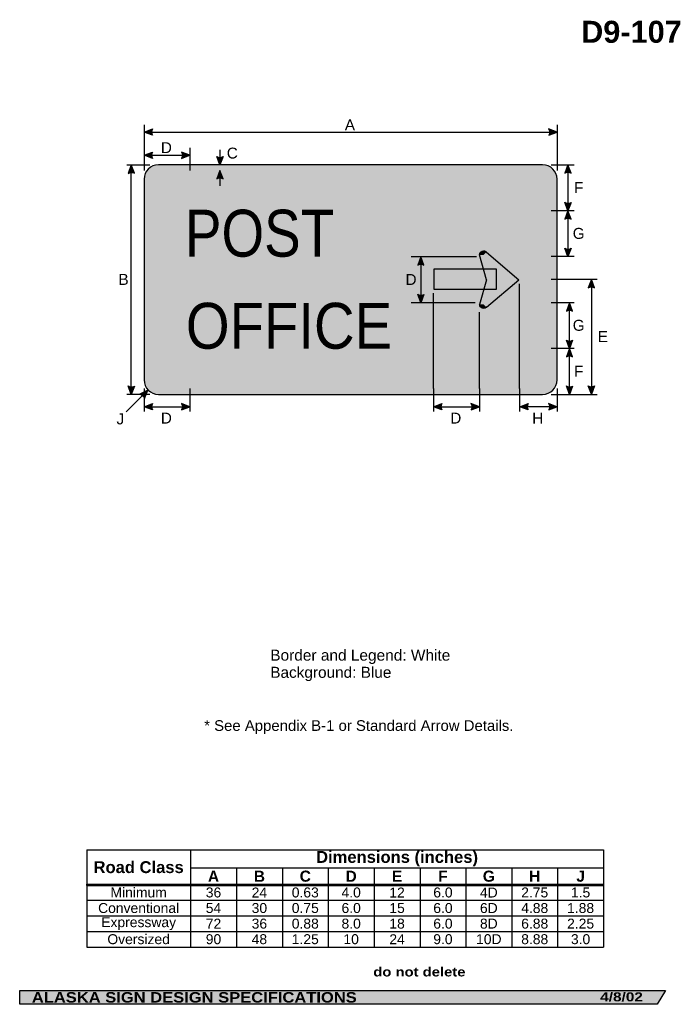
# Model space of a CAD drawing. Header units: feet. Extents: x 9 to 96, y 1 to 129.
import ezdxf
from ezdxf.enums import TextEntityAlignment as Align

# ---------------------------------------------------------------- set-up
doc = ezdxf.new("R2010")
doc.units = ezdxf.units.FT
doc.header["$MEASUREMENT"] = 0
doc.layers.add('Layer #1', color=7, linetype='Continuous')
doc.styles.add('ARIAL', font='arial.ttf')
doc.styles.add('ARIAL B', font='arialbd.ttf')
doc.styles.add('ARIAL BLACK B', font='ariblk.ttf')
doc.styles.add('ARIAL BLACK BI', font='ariblk.ttf')
doc.styles.add('FHWA SERIES D2000EX B', font='txt')

# ---------------------------------------------------------------- blocks, each defined once
blk = doc.blocks.new('*T2')
at = {"color": 0, "linetype": 'ByBlock', "lineweight": -2, "transparency": 16777216}
for p, q in [((0, 0), (67.57767760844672, 0)), ((0, 0), (0, -12.718675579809)), ((13.57767760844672, 0), (13.57767760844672, -4.553775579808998)), ((67.57767760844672, 0), (67.57767760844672, -12.718675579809)), ((13.57767760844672, -2.3558341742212), (67.57767760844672, -2.3558341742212)), ((19.57767760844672, -2.3558341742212), (19.57767760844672, -4.553775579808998)), ((25.57767760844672, -2.3558341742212), (25.57767760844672, -4.553775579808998)), ((31.57767760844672, -2.3558341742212), (31.57767760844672, -4.553775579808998)), ((37.57767760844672, -2.3558341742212), (37.57767760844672, -4.553775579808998)), ((43.57767760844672, -2.3558341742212), (43.57767760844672, -4.553775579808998)), ((49.57767760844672, -2.3558341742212), (49.57767760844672, -4.553775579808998)), ((55.57767760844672, -2.3558341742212), (55.57767760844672, -4.553775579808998)), ((61.57767760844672, -2.3558341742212), (61.57767760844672, -4.553775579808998)), ((0, -4.553775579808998), (67.57767760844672, -4.553775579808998)), ((0, -4.598775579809), (67.57767760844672, -4.598775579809)), ((13.57767760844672, -4.598775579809), (13.57767760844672, -12.718675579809)), ((19.57767760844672, -4.598775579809), (19.57767760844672, -12.718675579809)), ((25.57767760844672, -4.598775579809), (25.57767760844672, -12.718675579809)), ((31.57767760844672, -4.598775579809), (31.57767760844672, -12.718675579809)), ((37.57767760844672, -4.598775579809), (37.57767760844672, -12.718675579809)), ((43.57767760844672, -4.598775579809), (43.57767760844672, -12.718675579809)), ((49.57767760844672, -4.598775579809), (49.57767760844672, -12.718675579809)), ((55.57767760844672, -4.598775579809), (55.57767760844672, -12.718675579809)), ((61.57767760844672, -4.598775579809), (61.57767760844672, -12.718675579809)), ((0, -6.611875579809), (67.57767760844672, -6.611875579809)), ((0, -8.647475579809), (67.57767760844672, -8.647475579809)), ((0, -10.683075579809), (67.57767760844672, -10.683075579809)), ((0, -12.718675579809), (67.57767760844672, -12.718675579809))]:
    blk.add_line(p, q, dxfattribs=at)
at = {"color": 18, "transparency": 16777216, "attachment_point": 5}
for s, insert, char_height, width, style in [('Road Class', (6.78883880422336, -2.288137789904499), 1.55, 13.45767760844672, 'ARIAL B'), ('Dimensions (inches)', (40.57767760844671, -1.177917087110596), 1.55, 53.88, 'ARIAL B'), ('A', (16.57767760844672, -3.4660548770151), 1.45, 5.879999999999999, 'ARIAL B'), ('B', (22.57767760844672, -3.4660548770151), 1.45, 5.879999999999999, 'ARIAL B'), ('C', (28.57767760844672, -3.4660548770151), 1.45, 5.879999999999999, 'ARIAL B'), ('D', (34.57767760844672, -3.4660548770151), 1.45, 5.879999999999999, 'ARIAL B'), ('E', (40.57767760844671, -3.4660548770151), 1.45, 5.879999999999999, 'ARIAL B'), ('F', (46.57767760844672, -3.4660548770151), 1.45, 5.879999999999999, 'ARIAL B'), ('G', (52.57767760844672, -3.4660548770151), 1.45, 5.879999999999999, 'ARIAL B'), ('H', (58.57767760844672, -3.4660548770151), 1.45, 5.879999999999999, 'ARIAL B'), ('J', (64.57767760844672, -3.4660548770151), 1.45, 5.879999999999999, 'ARIAL B'), ('Minimum', (6.78883880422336, -5.594075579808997), 1.3, 13.45767760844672, 'ARIAL'), ('36', (16.57767760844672, -5.594075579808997), 1.3, 5.879999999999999, 'ARIAL'), ('24', (22.57767760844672, -5.594075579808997), 1.3, 5.879999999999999, 'ARIAL'), ('0.63', (28.57767760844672, -5.594075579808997), 1.3, 5.879999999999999, 'ARIAL'), ('4.0', (34.57767760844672, -5.594075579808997), 1.3, 5.879999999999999, 'ARIAL'), ('12', (40.57767760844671, -5.594075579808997), 1.3, 5.879999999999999, 'ARIAL'), ('6.0', (46.57767760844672, -5.594075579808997), 1.3, 5.879999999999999, 'ARIAL'), ('4D', (52.57767760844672, -5.594075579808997), 1.3, 5.879999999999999, 'ARIAL'), ('2.75', (58.57767760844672, -5.594075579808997), 1.3, 5.879999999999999, 'ARIAL'), ('1.5', (64.57767760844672, -5.594075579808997), 1.3, 5.879999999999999, 'ARIAL'), ('Conventional', (6.78883880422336, -7.629675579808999), 1.3, 13.45767760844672, 'ARIAL'), ('54', (16.57767760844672, -7.629675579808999), 1.3, 5.879999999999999, 'ARIAL'), ('30', (22.57767760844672, -7.629675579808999), 1.3, 5.879999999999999, 'ARIAL'), ('0.75', (28.57767760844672, -7.629675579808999), 1.3, 5.879999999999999, 'ARIAL'), ('6.0', (34.57767760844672, -7.629675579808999), 1.3, 5.879999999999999, 'ARIAL'), ('15', (40.57767760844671, -7.629675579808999), 1.3, 5.879999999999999, 'ARIAL'), ('6.0', (46.57767760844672, -7.629675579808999), 1.3, 5.879999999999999, 'ARIAL'), ('6D', (52.57767760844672, -7.629675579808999), 1.3, 5.879999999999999, 'ARIAL'), ('4.88', (58.57767760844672, -7.629675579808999), 1.3, 5.879999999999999, 'ARIAL'), ('1.88', (64.57767760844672, -7.629675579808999), 1.3, 5.879999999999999, 'ARIAL'), ('Expressway', (6.78883880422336, -9.665275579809), 1.3, 13.45767760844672, 'ARIAL'), ('72', (16.57767760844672, -9.665275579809), 1.3, 5.879999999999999, 'ARIAL'), ('36', (22.57767760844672, -9.665275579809), 1.3, 5.879999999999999, 'ARIAL'), ('0.88', (28.57767760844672, -9.665275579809), 1.3, 5.879999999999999, 'ARIAL'), ('8.0', (34.57767760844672, -9.665275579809), 1.3, 5.879999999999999, 'ARIAL'), ('18', (40.57767760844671, -9.665275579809), 1.3, 5.879999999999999, 'ARIAL'), ('6.0', (46.57767760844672, -9.665275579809), 1.3, 5.879999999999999, 'ARIAL'), ('8D', (52.57767760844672, -9.665275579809), 1.3, 5.879999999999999, 'ARIAL'), ('6.88', (58.57767760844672, -9.665275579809), 1.3, 5.879999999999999, 'ARIAL'), ('2.25', (64.57767760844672, -9.665275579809), 1.3, 5.879999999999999, 'ARIAL'), ('Oversized', (6.78883880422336, -11.700875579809), 1.3, 13.45767760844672, 'ARIAL'), ('90', (16.57767760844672, -11.700875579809), 1.3, 5.879999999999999, 'ARIAL'), ('48', (22.57767760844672, -11.700875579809), 1.3, 5.879999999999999, 'ARIAL'), ('1.25', (28.57767760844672, -11.700875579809), 1.3, 5.879999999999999, 'ARIAL'), ('10', (34.57767760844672, -11.700875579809), 1.3, 5.879999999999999, 'ARIAL'), ('24', (40.57767760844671, -11.700875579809), 1.3, 5.879999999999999, 'ARIAL'), ('9.0', (46.57767760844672, -11.700875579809), 1.3, 5.879999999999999, 'ARIAL'), ('10D', (52.57767760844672, -11.700875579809), 1.3, 5.879999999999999, 'ARIAL'), ('8.88', (58.57767760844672, -11.700875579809), 1.3, 5.879999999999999, 'ARIAL'), ('3.0', (64.57767760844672, -11.700875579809), 1.3, 5.879999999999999, 'ARIAL')]:
    blk.add_mtext(s, dxfattribs=dict(at, insert=insert, char_height=char_height, width=width, style=style))

msp = doc.modelspace()

# ---------------------------------------------------------------- hatches: boundary and pattern name
h = msp.add_hatch(color=256)
h.dxf.hatch_style = 1
edge = h.paths.add_edge_path()
edge.add_line((26.81615429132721, 114.1067775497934), (25.72763249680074, 114.5182421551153))
edge.add_line((25.72763249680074, 114.5182421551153), (26.82618682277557, 114.9246886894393))
edge.add_arc((27.42311826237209, 114.5083496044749), 0.7277811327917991, 145.1055563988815, 213.4889293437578)
h = msp.add_hatch(color=256)
h.dxf.hatch_style = 1
edge = h.paths.add_edge_path()
edge.add_line((78.6355679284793, 114.1067775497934), (79.7240897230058, 114.5182421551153))
edge.add_line((79.7240897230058, 114.5182421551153), (78.62553539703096, 114.9246886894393))
edge.add_arc((78.02860395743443, 114.5083496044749), 0.7277811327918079, -33.488929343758, 34.894443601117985, ccw=False)
h = msp.add_hatch(color=256)
h.dxf.hatch_style = 1
edge = h.paths.add_edge_path()
edge.add_line((26.81615429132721, 111.0833270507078), (25.72763249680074, 111.4947916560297))
edge.add_line((25.72763249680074, 111.4947916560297), (26.82618682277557, 111.9012381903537))
edge.add_arc((27.42311826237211, 111.4848991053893), 0.7277811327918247, 145.1055563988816, 213.4889293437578)
h = msp.add_hatch(color=256)
h.dxf.hatch_style = 1
edge = h.paths.add_edge_path()
edge.add_line((30.63390236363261, 111.0833270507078), (31.72242415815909, 111.4947916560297))
edge.add_line((31.72242415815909, 111.4947916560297), (30.62386983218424, 111.9012381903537))
edge.add_arc((30.0269383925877, 111.4848991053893), 0.7277811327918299, -33.48892934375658, 34.89444360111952, ccw=False)
h = msp.add_hatch(color=256)
h.dxf.hatch_style = 1
edge = h.paths.add_edge_path()
edge.add_line((36.05113398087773, 111.3233254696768), (35.64075638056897, 110.2343934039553))
edge.add_line((35.64075638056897, 110.2343934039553), (35.23321323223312, 111.3325413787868))
edge.add_arc((35.64895612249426, 111.9298882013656), 0.7277811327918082, 235.1627615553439, 303.5461345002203)
h = msp.add_hatch(color=256)
h.dxf.hatch_style = 1
edge = h.paths.add_edge_path()
edge.add_line((24.47060169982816, 109.130342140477), (24.06022409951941, 110.2192742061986))
edge.add_line((24.06022409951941, 110.2192742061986), (23.65268095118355, 109.1211262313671))
edge.add_arc((24.06842384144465, 108.5237794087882), 0.7277811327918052, 56.45386549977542, 124.83723844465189, ccw=False)
at = {"true_color": 0xffffff}
h = msp.add_hatch(color=7, dxfattribs=at)
h.dxf.hatch_style = 1
edge = h.paths.add_edge_path()
edge.add_line((36.05113398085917, 108.4188934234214), (35.64075638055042, 109.507825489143))
edge.add_line((35.64075638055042, 109.507825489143), (35.23321323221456, 108.4096775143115))
edge.add_arc((35.64895612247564, 107.8123306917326), 0.7277811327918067, 56.4538654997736, 124.8372384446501, ccw=False)
h = msp.add_hatch(color=256)
h.dxf.hatch_style = 1
edge = h.paths.add_edge_path()
edge.add_line((81.55113395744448, 109.1454613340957), (81.14075635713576, 110.2343933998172))
edge.add_line((81.14075635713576, 110.2343933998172), (80.7332132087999, 109.1362454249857))
edge.add_arc((81.14895609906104, 108.5388986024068), 0.7277811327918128, 56.45386549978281, 124.8372384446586, ccw=False)
h = msp.add_hatch(color=256)
h.dxf.hatch_style = 1
edge = h.paths.add_edge_path()
edge.add_line((81.55113395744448, 105.3259372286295), (81.14075635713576, 104.237005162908))
edge.add_line((81.14075635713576, 104.237005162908), (80.7332132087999, 105.3351531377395))
edge.add_arc((81.14895609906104, 105.9324999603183), 0.7277811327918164, 235.1627615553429, 303.5461345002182)
h = msp.add_hatch(color=256)
h.dxf.hatch_style = 1
edge = h.paths.add_edge_path()
edge.add_line((81.55113395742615, 103.1454689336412), (81.1407563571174, 104.2344009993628))
edge.add_line((81.1407563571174, 104.2344009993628), (80.73321320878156, 103.1362530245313))
edge.add_arc((81.14895609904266, 102.5389062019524), 0.7277811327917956, 56.453865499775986, 124.83723844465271, ccw=False)
h = msp.add_hatch(color=256)
h.dxf.hatch_style = 1
edge = h.paths.add_edge_path()
edge.add_line((81.55113395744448, 99.32333306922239), (81.14075635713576, 98.23440100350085))
edge.add_line((81.14075635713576, 98.23440100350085), (80.7332132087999, 99.33254897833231))
edge.add_arc((81.148956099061, 99.9298958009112), 0.7277811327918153, 235.162761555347, 303.5461345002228)
h = msp.add_hatch(color=7, dxfattribs=at)
h.dxf.hatch_style = 1
edge = h.paths.add_edge_path()
edge.add_line((62.32169386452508, 97.1255612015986), (61.91131626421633, 98.2144932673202))
edge.add_line((61.91131626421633, 98.2144932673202), (61.50377311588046, 97.11634529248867))
edge.add_arc((61.91951600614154, 96.5189984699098), 0.7277811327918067, 56.45386549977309, 124.8372384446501, ccw=False)
h = msp.add_hatch(color=256)
h.dxf.hatch_style = 1
edge = h.paths.add_edge_path()
edge.add_line((84.6240636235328, 94.15848977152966), (84.21368602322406, 95.24742183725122))
edge.add_line((84.21368602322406, 95.24742183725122), (83.8061428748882, 94.14927386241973))
edge.add_arc((84.2218857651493, 93.55192703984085), 0.7277811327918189, 56.45386549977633, 124.83723844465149, ccw=False)
h = msp.add_hatch(color=7, dxfattribs=at)
h.dxf.hatch_style = 1
edge = h.paths.add_edge_path()
edge.add_line((62.32169386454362, 93.30675646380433), (61.91131626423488, 92.21782439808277))
edge.add_line((61.91131626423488, 92.21782439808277), (61.50377311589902, 93.31597237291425))
edge.add_arc((61.9195160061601, 93.9133191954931), 0.7277811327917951, 235.1627615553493, 303.5461345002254)
h = msp.add_hatch(color=256)
h.dxf.hatch_style = 1
edge = h.paths.add_edge_path()
edge.add_line((81.7660037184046, 91.10640644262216), (81.35562611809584, 92.19533850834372))
edge.add_line((81.35562611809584, 92.19533850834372), (80.94808296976, 91.0971905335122))
edge.add_arc((81.36382586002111, 90.49984371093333), 0.7277811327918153, 56.453865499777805, 124.837238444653, ccw=False)
h = msp.add_hatch(color=256)
h.dxf.hatch_style = 1
edge = h.paths.add_edge_path()
edge.add_line((81.76600371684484, 87.31552058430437), (81.35562611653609, 86.22658851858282))
edge.add_line((81.35562611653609, 86.22658851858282), (80.94808296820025, 87.32473649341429))
edge.add_arc((81.36382585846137, 87.92208331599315), 0.7277811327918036, 235.1627615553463, 303.5461345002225)
h = msp.add_hatch(color=256)
h.dxf.hatch_style = 1
edge = h.paths.add_edge_path()
edge.add_line((81.7660037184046, 85.13765644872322), (81.35562611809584, 86.22658851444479))
edge.add_line((81.35562611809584, 86.22658851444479), (80.94808296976, 85.1284405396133))
edge.add_arc((81.3638258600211, 84.53109371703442), 0.7277811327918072, 56.4538654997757, 124.83723844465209, ccw=False)
h = msp.add_hatch(color=256)
h.dxf.hatch_style = 1
edge = h.paths.add_edge_path()
edge.add_line((24.47060169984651, 81.32332546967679), (24.06022409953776, 80.23439340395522))
edge.add_line((24.06022409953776, 80.23439340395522), (23.65268095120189, 81.33254137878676))
edge.add_arc((24.06842384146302, 81.92988820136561), 0.7277811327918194, 235.1627615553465, 303.5461345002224)
h = msp.add_hatch(color=256)
h.dxf.hatch_style = 1
edge = h.paths.add_edge_path()
edge.add_line((81.76696684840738, 81.32332546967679), (81.35658924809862, 80.23439340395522))
edge.add_line((81.35658924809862, 80.23439340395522), (80.94904609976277, 81.33254137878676))
edge.add_arc((81.3647889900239, 81.92988820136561), 0.7277811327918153, 235.162761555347, 303.5461345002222)
h = msp.add_hatch(color=256)
h.dxf.hatch_style = 1
edge = h.paths.add_edge_path()
edge.add_line((84.62406362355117, 81.33635390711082), (84.21368602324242, 80.24742184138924))
edge.add_line((84.21368602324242, 80.24742184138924), (83.80614287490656, 81.34556981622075))
edge.add_arc((84.22188576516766, 81.94291663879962), 0.7277811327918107, 235.1627615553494, 303.5461345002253)
h = msp.add_hatch(color=256)
h.dxf.hatch_style = 1
edge = h.paths.add_edge_path()
edge.add_line((25.78230981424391, 79.69009179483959), (26.23284083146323, 80.76303383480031))
edge.add_line((26.23284083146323, 80.76303383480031), (25.18196083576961, 80.2456639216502))
edge.add_arc((25.07325794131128, 79.5260466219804), 0.727781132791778, 13.026667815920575, 81.41004076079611, ccw=False)
h = msp.add_hatch(color=256)
h.dxf.hatch_style = 1
edge = h.paths.add_edge_path()
edge.add_line((26.81615429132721, 78.2122333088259), (25.72763249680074, 78.62369791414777))
edge.add_line((25.72763249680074, 78.62369791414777), (26.82618682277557, 79.03014444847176))
edge.add_arc((27.42311826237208, 78.61380536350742), 0.7277811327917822, 145.105556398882, 213.4889293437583)
h = msp.add_hatch(color=256)
h.dxf.hatch_style = 1
edge = h.paths.add_edge_path()
edge.add_line((30.63390236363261, 78.21223330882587), (31.72242415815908, 78.62369791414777))
edge.add_line((31.72242415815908, 78.62369791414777), (30.62386983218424, 79.03014444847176))
edge.add_arc((30.02693839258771, 78.6138053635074), 0.7277811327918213, -33.488929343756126, 34.894443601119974, ccw=False)
h = msp.add_hatch(color=256)
h.dxf.hatch_style = 1
edge = h.paths.add_edge_path()
edge.add_line((64.65990425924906, 78.2122333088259), (63.5713824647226, 78.62369791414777))
edge.add_line((63.5713824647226, 78.62369791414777), (64.66993679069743, 79.03014444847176))
edge.add_arc((65.26686823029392, 78.61380536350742), 0.7277811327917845, 145.1055563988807, 213.4889293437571)
h = msp.add_hatch(color=256)
h.dxf.hatch_style = 1
edge = h.paths.add_edge_path()
edge.add_line((68.47765233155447, 78.21223330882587), (69.56617412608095, 78.62369791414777))
edge.add_line((69.56617412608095, 78.62369791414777), (68.4676198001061, 79.03014444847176))
edge.add_arc((67.87068836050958, 78.61380536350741), 0.7277811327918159, -33.48892934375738, 34.894443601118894, ccw=False)
h = msp.add_hatch(color=256)
h.dxf.hatch_style = 1
edge = h.paths.add_edge_path()
edge.add_line((75.92871824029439, 78.21225931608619), (74.8401964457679, 78.62372392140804))
edge.add_line((74.8401964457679, 78.62372392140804), (75.93875077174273, 79.03017045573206))
edge.add_arc((76.53568221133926, 78.61383137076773), 0.7277811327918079, 145.105556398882, 213.488929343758)
h = msp.add_hatch(color=256)
h.dxf.hatch_style = 1
edge = h.paths.add_edge_path()
edge.add_line((78.63167465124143, 78.21225931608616), (79.72019644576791, 78.62372392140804))
edge.add_line((79.72019644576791, 78.62372392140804), (78.62164211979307, 79.03017045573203))
edge.add_arc((78.02471068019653, 78.6138313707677), 0.7277811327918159, -33.48892934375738, 34.894443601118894, ccw=False)
at = {"layer": 'Layer #1', "true_color": 0xffffff}
h = msp.add_hatch(color=7, dxfattribs=at)
edge = h.paths.add_edge_path(flags=0)
edge.add_spline(control_points=[(27.60575528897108, 110.2343934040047), (27.60575528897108, 110.2343934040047), (77.84575528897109, 110.2343934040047), (77.84575528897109, 110.2343934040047), (78.8833555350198, 110.2343934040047), (79.72575528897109, 109.3919936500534), (79.72575528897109, 108.3543934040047), (79.72575528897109, 108.3543934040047), (79.72575528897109, 82.11439340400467), (79.72575528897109, 82.11439340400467), (79.72575528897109, 81.07679315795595), (78.8833555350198, 80.2343934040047), (77.84575528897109, 80.2343934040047), (77.84575528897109, 80.2343934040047), (27.60575528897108, 80.2343934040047), (27.60575528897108, 80.2343934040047), (26.56815504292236, 80.2343934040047), (25.72575528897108, 81.07679315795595), (25.72575528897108, 82.11439340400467), (25.72575528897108, 82.11439340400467), (25.72575528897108, 108.3543934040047), (25.72575528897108, 108.3543934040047), (25.72575528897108, 109.3919936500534), (26.56815504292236, 110.2343934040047), (27.60575528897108, 110.2343934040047)], knot_values=[0, 0, 0, 0, 1, 1, 1, 2, 2, 2, 3, 3, 3, 4, 4, 4, 5, 5, 5, 6, 6, 6, 7, 7, 7, 8, 8, 8, 8], degree=3, periodic=0)
at = {"layer": 'Layer #1', "true_color": 0x0000dd}
h = msp.add_hatch(color=172, dxfattribs=at)
edge = h.paths.add_edge_path(flags=0)
edge.add_spline(control_points=[(27.87575528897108, 109.4843934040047), (27.87575528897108, 109.4843934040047), (77.57575528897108, 109.4843934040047), (77.57575528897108, 109.4843934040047), (78.34843632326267, 109.4843934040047), (78.97575528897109, 108.8570744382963), (78.97575528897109, 108.0843934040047), (78.97575528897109, 108.0843934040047), (78.97575528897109, 82.38439340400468), (78.97575528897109, 82.38439340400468), (78.97575528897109, 81.6117123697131), (78.34843632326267, 80.98439340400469), (77.57575528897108, 80.98439340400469), (77.57575528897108, 80.98439340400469), (27.87575528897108, 80.98439340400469), (27.87575528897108, 80.98439340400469), (27.10307425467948, 80.98439340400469), (26.47575528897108, 81.6117123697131), (26.47575528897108, 82.38439340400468), (26.47575528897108, 82.38439340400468), (26.47575528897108, 108.0843934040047), (26.47575528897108, 108.0843934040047), (26.47575528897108, 108.8570744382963), (27.10307425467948, 109.4843934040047), (27.87575528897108, 109.4843934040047)], knot_values=[0, 0, 0, 0, 1, 1, 1, 2, 2, 2, 3, 3, 3, 4, 4, 4, 5, 5, 5, 6, 6, 6, 7, 7, 7, 8, 8, 8, 8], degree=3, periodic=0)
at = {"layer": 'Layer #1', "true_color": 0xffffff}
for points in [[(69.5454199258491, 98.47418131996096), (69.65670033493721, 98.41123815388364), (69.570224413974, 98.3511002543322), (69.54304141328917, 98.44823260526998)], [(70.50905729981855, 98.86200941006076), (74.20594539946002, 95.64717404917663), (70.53080370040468, 95.1310050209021), (69.54508013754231, 98.44577799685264)], [(63.66989613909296, 96.63802470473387), (71.77070425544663, 96.63802470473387), (71.77070425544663, 93.93381067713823), (63.66989613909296, 93.93381067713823)], [(74.32860869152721, 94.90938897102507), (70.45774938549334, 91.62161668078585), (69.54372098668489, 91.99401580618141), (70.90049251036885, 96.3765433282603)], [(74.83285335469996, 95.22778671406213), (74.2565737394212, 94.73967035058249), (70.56648138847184, 95.22357881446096), (74.28375674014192, 95.67943461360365)]]:
    msp.add_hatch(color=7, dxfattribs=at).paths.add_polyline_path(points, flags=0)
h = msp.add_hatch(color=7, dxfattribs=at)
edge = h.paths.add_edge_path(flags=0)
edge.add_spline(control_points=[(69.60858415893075, 98.45555008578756), (69.60858415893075, 98.75281767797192), (69.84244580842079, 98.99416124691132), (70.13049777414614, 98.99416124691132), (70.27452375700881, 98.99416124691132), (70.39770468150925, 98.94150565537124), (70.49954643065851, 98.83640569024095), (70.49954643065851, 98.83640569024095), (70.13049777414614, 98.45555008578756), (70.13049777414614, 98.45555008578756), (70.13049777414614, 98.45555008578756), (69.60858415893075, 98.45555008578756), (69.60858415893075, 98.45555008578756)], knot_values=[0, 0, 0, 0, 1, 1, 1, 2, 2, 2, 3, 3, 3, 4, 4, 4, 4], degree=3, periodic=0)
h = msp.add_hatch(color=7, dxfattribs=at)
edge = h.paths.add_edge_path(flags=0)
edge.add_spline(control_points=[(70.49954643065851, 91.61136054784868), (70.29586293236, 91.4011606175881), (69.96513261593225, 91.4011606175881), (69.76144911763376, 91.61136054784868), (69.6596073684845, 91.71646051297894), (69.60858415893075, 91.84358235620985), (69.60858415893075, 91.99221615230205), (69.60858415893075, 91.99221615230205), (70.13049777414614, 91.99221615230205), (70.13049777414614, 91.99221615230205), (70.13049777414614, 91.99221615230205), (70.49954643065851, 91.61136054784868), (70.49954643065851, 91.61136054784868)], knot_values=[0, 0, 0, 0, 1, 1, 1, 2, 2, 2, 3, 3, 3, 4, 4, 4, 4], degree=3, periodic=0)
at = {"layer": 'Layer #1', "true_color": 0x000000}
msp.add_hatch(color=18, dxfattribs=at).paths.add_polyline_path([(9.46373426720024, 2.308044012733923), (93.90631544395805, 2.308044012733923), (92.81442447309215, 0.5086233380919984), (9.466529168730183, 0.5086233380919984)], flags=0)

# ---------------------------------------------------------------- linework, layer by layer
for p, q in [((18.22935536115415, 20.71327008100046), (85.80703296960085, 20.71327008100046)), ((18.22935536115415, 16.22428114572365), (85.80703296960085, 16.22428114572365)), ((18.22935536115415, 16.16614242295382), (18.22935536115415, 16.22428114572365)), ((18.22935536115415, 16.16614242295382), (18.22935536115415, 16.22428114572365)), ((18.22935536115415, 16.04986497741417), (18.22935536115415, 16.22428114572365)), ((18.22935536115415, 16.108003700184), (18.22935536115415, 16.16614242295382)), ((18.22935536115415, 16.04986497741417), (85.80703296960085, 16.04986497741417))]:
    msp.add_line(p, q)
for points in [[(26.81615429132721, 114.1067775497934), (25.72763249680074, 114.5182421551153), (26.82618682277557, 114.9246886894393, 0.307560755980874), (26.81615429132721, 114.1067775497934, 4.141293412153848)], [(78.6355679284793, 114.1067775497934), (79.7240897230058, 114.5182421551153), (78.62553539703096, 114.9246886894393, -0.307560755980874), (78.6355679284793, 114.1067775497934, -4.141293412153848)], [(26.81615429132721, 111.0833270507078), (25.72763249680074, 111.4947916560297), (26.82618682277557, 111.9012381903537, 0.307560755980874), (26.81615429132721, 111.0833270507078, 4.141293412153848)], [(30.63390236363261, 111.0833270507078), (31.72242415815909, 111.4947916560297), (30.62386983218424, 111.9012381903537, -0.307560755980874), (30.63390236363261, 111.0833270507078, -4.141293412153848)], [(36.05113398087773, 111.3233254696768), (35.64075638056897, 110.2343934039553), (35.23321323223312, 111.3325413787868, 0.307560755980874), (36.05113398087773, 111.3233254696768, 4.141293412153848)], [(24.47060169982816, 109.130342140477), (24.06022409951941, 110.2192742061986), (23.65268095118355, 109.1211262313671, -0.307560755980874), (24.47060169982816, 109.130342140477, -4.141293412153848)], [(81.55113395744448, 109.1454613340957), (81.14075635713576, 110.2343933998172), (80.7332132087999, 109.1362454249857, -0.307560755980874), (81.55113395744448, 109.1454613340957, -4.141293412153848)], [(81.55113395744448, 105.3259372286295), (81.14075635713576, 104.237005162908), (80.7332132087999, 105.3351531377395, 0.307560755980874), (81.55113395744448, 105.3259372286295, 4.141293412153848)], [(81.55113395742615, 103.1454689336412), (81.1407563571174, 104.2344009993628), (80.73321320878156, 103.1362530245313, -0.307560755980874), (81.55113395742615, 103.1454689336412, -4.141293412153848)], [(81.55113395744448, 99.32333306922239), (81.14075635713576, 98.23440100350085), (80.7332132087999, 99.33254897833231, 0.307560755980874), (81.55113395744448, 99.32333306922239, 4.141293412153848)], [(84.6240636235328, 94.15848977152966), (84.21368602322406, 95.24742183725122), (83.8061428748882, 94.14927386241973, -0.307560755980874), (84.6240636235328, 94.15848977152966, -4.141293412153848)], [(81.7660037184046, 91.10640644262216), (81.35562611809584, 92.19533850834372), (80.94808296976, 91.0971905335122, -0.307560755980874), (81.7660037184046, 91.10640644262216, -4.141293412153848)], [(81.76600371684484, 87.31552058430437), (81.35562611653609, 86.22658851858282), (80.94808296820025, 87.32473649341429, 0.307560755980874), (81.76600371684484, 87.31552058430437, 4.141293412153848)], [(81.7660037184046, 85.13765644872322), (81.35562611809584, 86.22658851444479), (80.94808296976, 85.1284405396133, -0.307560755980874), (81.7660037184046, 85.13765644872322, -4.141293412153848)], [(24.47060169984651, 81.32332546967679), (24.06022409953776, 80.23439340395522), (23.65268095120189, 81.33254137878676, 0.307560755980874), (24.47060169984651, 81.32332546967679, 4.141293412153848)], [(81.76696684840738, 81.32332546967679), (81.35658924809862, 80.23439340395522), (80.94904609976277, 81.33254137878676, 0.307560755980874), (81.76696684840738, 81.32332546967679, 4.141293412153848)], [(84.62406362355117, 81.33635390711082), (84.21368602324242, 80.24742184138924), (83.80614287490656, 81.34556981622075, 0.307560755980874), (84.62406362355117, 81.33635390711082, 4.141293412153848)], [(25.78230981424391, 79.69009179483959), (26.23284083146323, 80.76303383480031), (25.18196083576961, 80.2456639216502, -0.307560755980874), (25.78230981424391, 79.69009179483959, -4.141293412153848)], [(26.81615429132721, 78.2122333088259), (25.72763249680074, 78.62369791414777), (26.82618682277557, 79.03014444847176, 0.307560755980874), (26.81615429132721, 78.2122333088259, 4.141293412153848)], [(30.63390236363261, 78.21223330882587), (31.72242415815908, 78.62369791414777), (30.62386983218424, 79.03014444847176, -0.307560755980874), (30.63390236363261, 78.21223330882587, -4.141293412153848)], [(64.65990425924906, 78.2122333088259), (63.5713824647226, 78.62369791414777), (64.66993679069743, 79.03014444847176, 0.307560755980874), (64.65990425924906, 78.2122333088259, 4.141293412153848)], [(68.47765233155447, 78.21223330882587), (69.56617412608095, 78.62369791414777), (68.4676198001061, 79.03014444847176, -0.307560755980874), (68.47765233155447, 78.21223330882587, -4.141293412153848)], [(75.92871824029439, 78.21225931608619), (74.8401964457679, 78.62372392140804), (75.93875077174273, 79.03017045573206, 0.307560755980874), (75.92871824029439, 78.21225931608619, 4.141293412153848)], [(78.63167465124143, 78.21225931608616), (79.72019644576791, 78.62372392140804), (78.62164211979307, 79.03017045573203, -0.307560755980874), (78.63167465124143, 78.21225931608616, -4.141293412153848)]]:
    msp.add_lwpolyline(points, format="xyb")
at = {"color": 7, "true_color": 0xffffff}
for points in [[(36.05113398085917, 108.4188934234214), (35.64075638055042, 109.507825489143), (35.23321323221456, 108.4096775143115, -0.307560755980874), (36.05113398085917, 108.4188934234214, -4.141293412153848)], [(62.32169386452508, 97.1255612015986), (61.91131626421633, 98.2144932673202), (61.50377311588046, 97.11634529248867, -0.307560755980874), (62.32169386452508, 97.1255612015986, -4.141293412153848)], [(62.32169386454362, 93.30675646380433), (61.91131626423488, 92.21782439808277), (61.50377311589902, 93.31597237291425, 0.307560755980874), (62.32169386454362, 93.30675646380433, 4.141293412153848)]]:
    msp.add_lwpolyline(points, format="xyb", dxfattribs=at)
at = {"layer": 'Layer #1', "color": 18, "lineweight": -3, "true_color": 0x000000}
for p, q in [((25.72575528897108, 115.4765754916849), (25.72575528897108, 109.4765754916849)), ((79.72575528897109, 115.4765754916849), (79.72575528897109, 109.4765754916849)), ((25.72408972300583, 114.5182421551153), (79.7240897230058, 114.5182421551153)), ((31.72242415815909, 112.4765754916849), (31.72242415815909, 109.4765754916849)), ((35.64075638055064, 112.1744921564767), (35.64075638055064, 110.1744921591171)), ((25.72763249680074, 111.4947916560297), (31.72763249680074, 111.4947916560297)), ((23.47687776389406, 110.2343934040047), (26.47687776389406, 110.2343934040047)), ((24.06022409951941, 80.2192742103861), (24.06022409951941, 110.2192742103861)), ((78.97540478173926, 110.2343934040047), (81.97540478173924, 110.2343934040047)), ((81.14075635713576, 110.237005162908), (81.14075635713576, 104.237005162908)), ((81.97540478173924, 104.237005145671), (78.97540478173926, 104.237005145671)), ((81.1407563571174, 104.2344010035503), (81.1407563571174, 98.23440100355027)), ((81.97540478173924, 98.25263015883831), (78.97540478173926, 98.25263015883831)), ((84.97540478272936, 95.24742183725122), (78.97540478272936, 95.24742183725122)), ((84.21368602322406, 95.2474218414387), (84.21368602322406, 80.24742184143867)), ((81.97540477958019, 92.19533851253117), (78.9754047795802, 92.19533851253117)), ((81.35562611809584, 86.22138018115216), (81.35562611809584, 92.22138018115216)), ((81.97540478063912, 86.22658851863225), (78.97540478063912, 86.22658851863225)), ((81.35561311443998, 80.22138019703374), (81.35561311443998, 86.22138019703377)), ((26.23284083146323, 80.76303383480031), (23.40441370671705, 77.93460671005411)), ((26.47687776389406, 80.2343934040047), (23.47687776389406, 80.2343934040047)), ((25.72575528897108, 80.98699216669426), (25.72575528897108, 77.98699216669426)), ((31.72242415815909, 80.98699216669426), (31.72242415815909, 77.98699216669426)), ((63.56950525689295, 80.98699216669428), (63.56950525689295, 77.98699216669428)), ((69.56617412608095, 80.98699216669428), (69.56617412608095, 77.98699216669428)), ((74.8361860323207, 80.98569007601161), (74.8361860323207, 77.98569007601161)), ((78.97540478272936, 80.2343934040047), (84.97540478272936, 80.2343934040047)), ((79.72575528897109, 80.98569007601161), (79.72575528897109, 77.98569007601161)), ((25.72763249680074, 78.62369791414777), (31.72763249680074, 78.62369791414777)), ((63.5713824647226, 78.62369791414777), (69.5713824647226, 78.62369791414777)), ((79.72019644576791, 78.62372392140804), (74.8401964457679, 78.62372392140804))]:
    msp.add_line(p, q, dxfattribs=at)
at = {"layer": 'Layer #1', "color": 7, "lineweight": -3, "true_color": 0xffffff}
for p, q in [((35.64075638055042, 109.5078254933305), (35.64075638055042, 107.5078254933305)), ((69.20970808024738, 98.2144932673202), (60.66132926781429, 98.2144932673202)), ((61.91131626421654, 98.21261605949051), (61.91131626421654, 92.21261605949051)), ((70.50314409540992, 95.2238831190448), (69.60858415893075, 98.45555008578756)), ((70.50001261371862, 98.83688678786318), (74.71916227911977, 95.2238831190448)), ((70.50314409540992, 95.2238831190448), (69.60858415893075, 91.99221615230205)), ((70.50001261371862, 91.6108794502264), (74.71916227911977, 95.2238831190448)), ((74.83580842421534, 80.98699216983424), (74.83580842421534, 94.69319063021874)), ((63.57018343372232, 80.98438800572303), (63.57018343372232, 93.44319063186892)), ((69.0013747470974, 92.21782439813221), (60.66132926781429, 92.21782439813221)), ((69.56497509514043, 90.98178382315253), (69.56497509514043, 80.98178382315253))]:
    msp.add_line(p, q, dxfattribs=at)
msp.add_lwpolyline([(63.66989613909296, 96.63802470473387), (71.77070425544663, 96.63802470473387), (71.77070425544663, 93.93381067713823), (63.66989613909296, 93.93381067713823)], close=True, dxfattribs=at)
at = {"layer": 'Layer #1', "color": 250, "lineweight": -3, "true_color": 0x1f1a17}
msp.add_lwpolyline([(9.46373426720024, 2.308044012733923), (93.90631544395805, 2.308044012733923), (92.81442447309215, 0.5086233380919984), (9.466529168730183, 0.5086233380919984)], close=True, dxfattribs=at)
at = {"layer": 'Layer #1', "color": 18, "lineweight": -3, "true_color": 0x000000}
msp.add_open_spline([(27.60575528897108, 110.2343934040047), (27.60575528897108, 110.2343934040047), (77.84575528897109, 110.2343934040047), (77.84575528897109, 110.2343934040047), (78.8833555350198, 110.2343934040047), (79.72575528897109, 109.3919936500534), (79.72575528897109, 108.3543934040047), (79.72575528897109, 108.3543934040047), (79.72575528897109, 82.11439340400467), (79.72575528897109, 82.11439340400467), (79.72575528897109, 81.07679315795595), (78.8833555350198, 80.2343934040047), (77.84575528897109, 80.2343934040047), (77.84575528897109, 80.2343934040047), (27.60575528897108, 80.2343934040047), (27.60575528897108, 80.2343934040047), (26.56815504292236, 80.2343934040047), (25.72575528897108, 81.07679315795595), (25.72575528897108, 82.11439340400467), (25.72575528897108, 82.11439340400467), (25.72575528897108, 108.3543934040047), (25.72575528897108, 108.3543934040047), (25.72575528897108, 109.3919936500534), (26.56815504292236, 110.2343934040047), (27.60575528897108, 110.2343934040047)], degree=3, knots=[0, 0, 0, 0, 1, 1, 1, 2, 2, 2, 3, 3, 3, 4, 4, 4, 5, 5, 5, 6, 6, 6, 7, 7, 7, 8, 8, 8, 8], dxfattribs=at)
at = {"layer": 'Layer #1', "color": 7, "lineweight": -3, "true_color": 0xffffff}
for points in [[(69.60858415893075, 98.45555008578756), (69.60858415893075, 98.75281767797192), (69.84244580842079, 98.99416124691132), (70.13049777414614, 98.99416124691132), (70.27452375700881, 98.99416124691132), (70.39770468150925, 98.94150565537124), (70.49954643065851, 98.83640569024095)], [(70.49954643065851, 91.61136054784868), (70.29586293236, 91.4011606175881), (69.96513261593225, 91.4011606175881), (69.76144911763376, 91.61136054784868), (69.6596073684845, 91.71646051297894), (69.60858415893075, 91.84358235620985), (69.60858415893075, 91.99221615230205)]]:
    msp.add_open_spline(points, degree=3, knots=[0, 0, 0, 0, 1, 1, 1, 2, 2, 2, 2], dxfattribs=at)

# ---------------------------------------------------------------- block references
msp.add_blockref('*T2', (18.22935536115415, 20.71327008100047))

# ---------------------------------------------------------------- texts
at = {"layer": 'Layer #1', "color": 18, "true_color": 0x000000}
for s, height, style, p, p2 in [('D9-107', 2.872198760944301, 'ARIAL B', (82.8743519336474, 126.1893435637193), (96.03435130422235, 126.1893435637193)), ('A', 1.434945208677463, 'ARIAL', (51.97498816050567, 114.7442837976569), (53.31498815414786, 114.7442837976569)), ('D', 1.427342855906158, 'ARIAL', (27.92429916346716, 111.7651171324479), (29.36429922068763, 111.7651171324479)), ('C', 1.427342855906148, 'ARIAL', (36.54414177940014, 111.0567837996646), (37.98414183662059, 111.0567837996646)), ('F', 1.429672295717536, 'ARIAL', (81.94330842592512, 106.5570051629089), (83.16330845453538, 106.5570051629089)), ('G', 1.435630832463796, 'ARIAL', (81.77330842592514, 100.5544010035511), (83.33330836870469, 100.5544010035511)), ('B', 1.438096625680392, 'ARIAL', (22.37747511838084, 94.53927421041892), (23.71747511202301, 94.53927421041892)), ('G', 1.435630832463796, 'ARIAL', (81.77330842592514, 88.54138018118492), (83.33330836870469, 88.54138018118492)), ('E', 1.438096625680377, 'ARIAL', (85.0441417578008, 87.0674218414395), (86.38414175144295, 87.0674218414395)), ('F', 1.429672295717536, 'ARIAL', (81.94330842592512, 82.54138019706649), (83.16330845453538, 82.54138019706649)), ('J', 1.431640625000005, 'ARIAL', (22.12747511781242, 76.30678381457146), (23.12747511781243, 76.30678381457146)), ('D', 1.427342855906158, 'ARIAL', (27.92429916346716, 76.41615881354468), (29.36429922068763, 76.41615881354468)), ('D', 1.427342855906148, 'ARIAL', (65.76804913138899, 76.41615881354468), (67.20804918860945, 76.41615881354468)), ('H', 1.427342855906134, 'ARIAL', (76.47686311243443, 76.41615881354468), (77.91686316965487, 76.41615881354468)), ('Border and Legend: White', 1.443374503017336, 'ARIAL', (42.22830925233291, 45.42504510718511), (65.76830992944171, 45.42504510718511)), ('Background: Blue', 1.436348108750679, 'ARIAL', (42.22830925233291, 43.1850451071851), (58.06830916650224, 43.1850451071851)), ('* See Appendix B-1 or Standard Arrow Details.', 1.396223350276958, 'ARIAL', (33.58830859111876, 36.24673598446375), (74.0283083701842, 36.24673598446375))]:
    msp.add_text(s, height=height, dxfattribs=dict(at, style=style)).set_placement(p, p2, align=Align.ALIGNED)
at = {"layer": 'Layer #1', "color": 7, "true_color": 0xffffff}
for s, height, style, p, p2 in [('POST', 6.136594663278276, 'FHWA SERIES D2000EX B', (31.07539178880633, 98.23178381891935), (50.57539178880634, 98.23178381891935)), ('D', 1.427342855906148, 'ARIAL', (59.91914176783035, 94.53261605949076), (61.35914182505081, 94.53261605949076)), ('OFFICE', 6.00066883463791, 'FHWA SERIES D2000EX B', (31.18919389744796, 86.19532548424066), (58.15586043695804, 86.19532548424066)), ('do not delete', 1.194085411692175, 'ARIAL BLACK B', (55.70239497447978, 4.151354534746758), (67.75239468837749, 4.151354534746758)), ('ALASKA SIGN DESIGN SPECIFICATIONS', 1.370356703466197, 'ARIAL BLACK BI', (11.05176162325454, 0.7334009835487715), (53.5384279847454, 0.7334009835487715)), ('4/8/02', 1.183809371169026, 'ARIAL BLACK BI', (85.37214592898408, 0.8919800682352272), (90.94880862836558, 0.8919800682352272))]:
    msp.add_text(s, height=height, dxfattribs=dict(at, style=style)).set_placement(p, p2, align=Align.ALIGNED)

doc.saveas('drawing.dxf')
